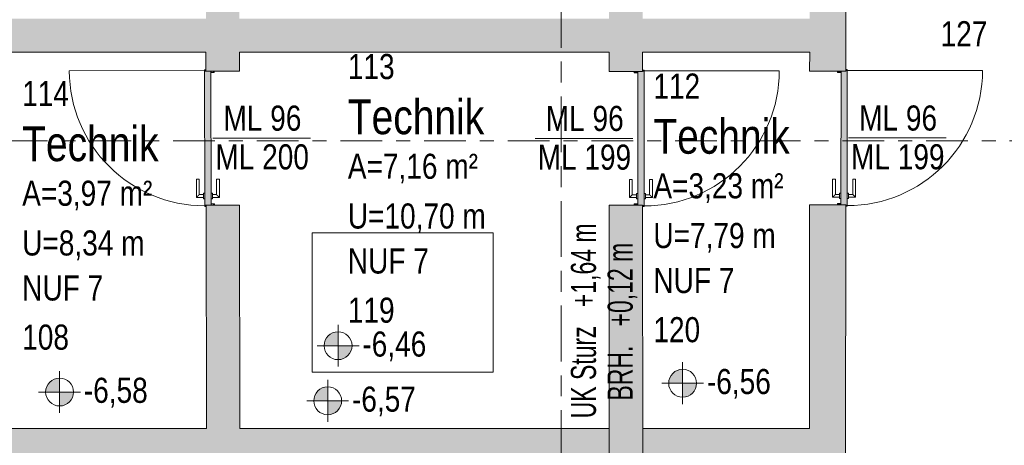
# Model space of a CAD drawing. Header units: metres. Extents: x -39 to 114, y -54 to 869.
# Tile 28 of 44: x -11.23 to -4.17, y 8.58 to 11.63. Entities that reach past the tile are written whole.
import ezdxf

# ---------------------------------------------------------------- set-up
doc = ezdxf.new("R2010")
doc.units = ezdxf.units.M
doc.linetypes.add('_Rasterlinie_', pattern=[0.75, 0.4, -0.1, 0.15, -0.1])
doc.linetypes.add('_Schnittlinie_', pattern=[0.6, 0.3, -0.1, 0.1, -0.1])
for name, color, linetype, lineweight in [('A_Fenster-Txt', 129, 'Continuous', 5), ('A_Geschossdecken', 7, 'Continuous', 5), ('A_Hoehenkoten', 124, 'Continuous', 5), ('A_Raster', 128, 'Continuous', 5), ('A_Raum-Txt', 16, 'Continuous', 5), ('A_Symbol-S_A', 172, 'Continuous', 5), ('A_Tuer', 128, 'Continuous', 5), ('A_Türen_Element', 128, 'Continuous', 5), ('A_Türen_Rahmen', 128, 'Continuous', 5), ('A_Wand', 244, 'Continuous', 5), ('A_Wand_Schraff', 1, 'Continuous', 5), ('A_Öffnung', 128, 'Continuous', 5)]:
    doc.layers.add(name, color=color, linetype=linetype, lineweight=lineweight)
doc.styles.add('Arial', font='arial.ttf', dxfattribs={"width": 0.8, "height": 0.18})
doc.styles.add('Arial Narrow', font='ARIALN.TTF', dxfattribs={"width": 0.8, "height": 0.18})
doc.styles.add('Arial_B', font='txt', dxfattribs={"width": 0.8, "height": 0.25})

# ---------------------------------------------------------------- blocks, each defined once
blk = doc.blocks.new('TU DF 1 - Stahl-Eckzarge flächenbündig - DL - 940 x 1990-8580534-A-E-2- OK FFB')
at = {"layer": 'A_Tuer', "lineweight": 9}
h = blk.add_hatch(color=253, dxfattribs=at)
h.paths.add_polyline_path([(-0.49, 0.13), (-0.49, 0.12), (-0.488, 0.12), (-0.488, 0.128), (-0.485, 0.13)], flags=0)
h.paths.add_polyline_path([(-0.487, 0.128), (-0.4866, 0.12), (-0.485, 0.12), (-0.485, 0.13)], flags=0)
h.paths.add_polyline_path([(-0.48, 0.085), (-0.4797, 0.083), (-0.472, 0.083), (-0.472, 0.062), (-0.478, 0.062), (-0.478, 0.07), (-0.48, 0.07), (-0.4798, 0.06), (-0.47, 0.06), (-0.47, 0.085), (-0.4797, 0.085)], flags=0)
h.paths.add_polyline_path([(0.47, 0.085), (0.47, 0.06), (0.48, 0.06), (0.4799, 0.07), (0.478, 0.07), (0.478, 0.062), (0.472, 0.062), (0.472, 0.083), (0.48, 0.083), (0.48, 0.085)], flags=0)
h.paths.add_polyline_path([(0.485, 0.13), (0.485, 0.12), (0.487, 0.1202), (0.487, 0.128)], flags=0)
h.paths.add_polyline_path([(0.485, 0.13), (0.488, 0.128), (0.488, 0.12), (0.49, 0.1202), (0.49, 0.13)], flags=0)
blk.add_hatch(color=253, dxfattribs=at).paths.add_polyline_path([(-0.481, 0.13), (-0.481, 0.12), (-0.48, 0.12), (-0.4797, 0.085), (0.48, 0.085), (0.481, 0.13), (-0.4321, 0.13)], flags=0)
at = {"layer": 'A_Tuer', "color": 250, "lineweight": 9}
for p, q in [((-0.425, 0.19), (-0.425, 0.14)), ((-0.295, 0.19), (-0.425, 0.19)), ((-0.425, 0.19), (-0.425, 0.14)), ((-0.295, 0.19), (-0.425, 0.19)), ((-0.405, 0.14), (-0.405, 0.17)), ((-0.405, 0.17), (-0.295, 0.17)), ((-0.405, 0.14), (-0.405, 0.17)), ((-0.405, 0.17), (-0.295, 0.17)), ((-0.295, 0.19), (-0.295, 0.17)), ((-0.295, 0.19), (-0.295, 0.17)), ((-0.435, 0.14), (-0.435, 0.13)), ((-0.435, 0.14), (-0.395, 0.14)), ((-0.435, 0.085), (-0.435, 0.075)), ((-0.395, 0.075), (-0.435, 0.075)), ((-0.425, 0.075), (-0.425, 0.025)), ((-0.425, 0.075), (-0.425, 0.025)), ((-0.405, 0.045), (-0.405, 0.075)), ((-0.405, 0.045), (-0.405, 0.075)), ((-0.395, 0.13), (-0.395, 0.14)), ((-0.395, 0.075), (-0.395, 0.085)), ((-0.425, 0.025), (-0.295, 0.025)), ((-0.425, 0.025), (-0.295, 0.025)), ((-0.295, 0.045), (-0.405, 0.045)), ((-0.295, 0.045), (-0.405, 0.045)), ((-0.295, 0.045), (-0.295, 0.025)), ((-0.295, 0.045), (-0.295, 0.025))]:
    blk.add_line(p, q, dxfattribs=at)
for points in [[(-0.405, 0.17), (-0.405, 0.17), (-0.4052, 0.1702), (-0.4057, 0.1707), (-0.4063, 0.1713), (-0.4069, 0.1719), (-0.4075, 0.1725), (-0.4081, 0.1731), (-0.4089, 0.1739), (-0.4098, 0.1748), (-0.4106, 0.1756), (-0.4112, 0.1762), (-0.4118, 0.1768), (-0.4124, 0.1774), (-0.413, 0.178), (-0.4137, 0.1787), (-0.4143, 0.1793), (-0.415, 0.18), (-0.4157, 0.1807), (-0.4163, 0.1813), (-0.417, 0.182), (-0.4176, 0.1826), (-0.4182, 0.1832), (-0.4188, 0.1838), (-0.4194, 0.1844), (-0.42, 0.185), (-0.4206, 0.1856), (-0.4213, 0.1863), (-0.4219, 0.1869), (-0.4225, 0.1875), (-0.4231, 0.1881), (-0.4237, 0.1887), (-0.4243, 0.1893), (-0.4248, 0.1898), (-0.425, 0.19), (-0.425, 0.19)], [(-0.405, 0.17), (-0.405, 0.17), (-0.4052, 0.1702), (-0.4057, 0.1707), (-0.4063, 0.1713), (-0.4069, 0.1719), (-0.4075, 0.1725), (-0.4081, 0.1731), (-0.4089, 0.1739), (-0.4098, 0.1748), (-0.4106, 0.1756), (-0.4112, 0.1762), (-0.4118, 0.1768), (-0.4124, 0.1774), (-0.413, 0.178), (-0.4137, 0.1787), (-0.4143, 0.1793), (-0.415, 0.18), (-0.4157, 0.1807), (-0.4163, 0.1813), (-0.417, 0.182), (-0.4176, 0.1826), (-0.4182, 0.1832), (-0.4188, 0.1838), (-0.4194, 0.1844), (-0.42, 0.185), (-0.4206, 0.1856), (-0.4213, 0.1863), (-0.4219, 0.1869), (-0.4225, 0.1875), (-0.4231, 0.1881), (-0.4237, 0.1887), (-0.4243, 0.1893), (-0.4248, 0.1898), (-0.425, 0.19), (-0.425, 0.19)], [(-0.425, 0.025), (-0.425, 0.025), (-0.4248, 0.0252), (-0.4243, 0.0257), (-0.4237, 0.0263), (-0.4231, 0.0269), (-0.4225, 0.0275), (-0.4219, 0.0281), (-0.4211, 0.0289), (-0.4202, 0.0298), (-0.4194, 0.0306), (-0.4188, 0.0312), (-0.4182, 0.0318), (-0.4176, 0.0324), (-0.417, 0.033), (-0.4163, 0.0337), (-0.4157, 0.0343), (-0.415, 0.035), (-0.4143, 0.0357), (-0.4137, 0.0363), (-0.413, 0.037), (-0.4124, 0.0376), (-0.4118, 0.0382), (-0.4112, 0.0388), (-0.4106, 0.0394), (-0.41, 0.04), (-0.4094, 0.0406), (-0.4087, 0.0413), (-0.4081, 0.0419), (-0.4075, 0.0425), (-0.4069, 0.0431), (-0.4063, 0.0437), (-0.4057, 0.0443), (-0.4052, 0.0448), (-0.405, 0.045), (-0.405, 0.045)], [(-0.425, 0.025), (-0.425, 0.025), (-0.4248, 0.0252), (-0.4243, 0.0257), (-0.4237, 0.0263), (-0.4231, 0.0269), (-0.4225, 0.0275), (-0.4219, 0.0281), (-0.4211, 0.0289), (-0.4202, 0.0298), (-0.4194, 0.0306), (-0.4188, 0.0312), (-0.4182, 0.0318), (-0.4176, 0.0324), (-0.417, 0.033), (-0.4163, 0.0337), (-0.4157, 0.0343), (-0.415, 0.035), (-0.4143, 0.0357), (-0.4137, 0.0363), (-0.413, 0.037), (-0.4124, 0.0376), (-0.4118, 0.0382), (-0.4112, 0.0388), (-0.4106, 0.0394), (-0.41, 0.04), (-0.4094, 0.0406), (-0.4087, 0.0413), (-0.4081, 0.0419), (-0.4075, 0.0425), (-0.4069, 0.0431), (-0.4063, 0.0437), (-0.4057, 0.0443), (-0.4052, 0.0448), (-0.405, 0.045), (-0.405, 0.045)]]:
    blk.add_open_spline(points, degree=3, knots=[0, 0, 0, 0, 0.083333, 0.125, 0.166667, 0.208333, 0.229167, 0.25, 0.291667, 0.333333, 0.354167, 0.375, 0.395833, 0.416667, 0.4375, 0.458333, 0.479167, 0.5, 0.520833, 0.541667, 0.5625, 0.583333, 0.604167, 0.625, 0.645833, 0.666667, 0.6875, 0.708333, 0.75, 0.770833, 0.791667, 0.833333, 0.875, 0.916667, 1, 1, 1, 1], dxfattribs=at)
at = {"layer": 'A_Türen_Element', "color": 250, "lineweight": 9}
for p, q in [((-0.481, 0.13), (0.481, 0.13)), ((-0.481, 0.12), (-0.481, 0.13)), ((0.48, 0.085), (-0.48, 0.085)), ((0.481, 0.13), (0.481, 0.12))]:
    blk.add_line(p, q, dxfattribs=at)
at = {"layer": 'A_Türen_Rahmen', "color": 250, "lineweight": 9}
for p, q in [((-0.485, 0.13), (-0.49, 0.13)), ((-0.49, 0.13), (-0.49, 0.12)), ((-0.488, 0.12), (-0.488, 0.128)), ((-0.488, 0.128), (-0.487, 0.128)), ((-0.487, 0.128), (-0.487, 0.12)), ((-0.485, 0.12), (-0.485, 0.13)), ((-0.47, 0.085), (-0.48, 0.085)), ((-0.48, 0.083), (-0.472, 0.083)), ((-0.472, 0.083), (-0.472, 0.062)), ((-0.47, 0.06), (-0.47, 0.085)), ((0.48, 0.085), (0.47, 0.085)), ((0.47, 0.085), (0.47, 0.06)), ((0.472, 0.062), (0.472, 0.083)), ((0.472, 0.083), (0.48, 0.083)), ((0.49, 0.13), (0.485, 0.13)), ((0.485, 0.13), (0.485, 0.12)), ((0.487, 0.12), (0.487, 0.128)), ((0.487, 0.128), (0.488, 0.128)), ((0.488, 0.128), (0.488, 0.12)), ((0.49, 0.12), (0.49, 0.13)), ((-0.478, 0.07), (-0.48, 0.07)), ((-0.48, 0.06), (-0.47, 0.06)), ((-0.478, 0.062), (-0.478, 0.07)), ((-0.472, 0.062), (-0.478, 0.062)), ((0.47, 0.06), (0.48, 0.06)), ((0.478, 0.062), (0.472, 0.062)), ((0.48, 0.07), (0.478, 0.07)), ((0.478, 0.07), (0.478, 0.062))]:
    blk.add_line(p, q, dxfattribs=at)
at = {"layer": 'A_Öffnung', "color": 250, "lineweight": 9}
blk.add_line((0.485, 0.13), (0.485, 1.1), dxfattribs=at)
blk.add_arc((0.485, 0.13), 0.97, 90, 180, dxfattribs=at)
blk = doc.blocks.new('TU DF 1 - Stahl-Eckzarge flächenbündig - DL - 940 x 1980-V1-A-E-2- OK FFB')
at = {"layer": 'A_Tuer', "lineweight": 9}
h = blk.add_hatch(color=253, dxfattribs=at)
h.paths.add_polyline_path([(-0.49, -0.12), (-0.49, -0.13), (-0.485, -0.13), (-0.488, -0.128), (-0.488, -0.12)], flags=0)
h.paths.add_polyline_path([(-0.487, -0.12), (-0.487, -0.128), (-0.485, -0.13), (-0.485, -0.12), (-0.4866, -0.12)], flags=0)
h.paths.add_polyline_path([(-0.48, -0.06), (-0.48, -0.07), (-0.478, -0.07), (-0.478, -0.062), (-0.472, -0.062), (-0.472, -0.083), (-0.48, -0.083), (-0.48, -0.085), (-0.47, -0.085), (-0.47, -0.06), (-0.48, -0.06)], flags=0)
h.paths.add_polyline_path([(0.47, -0.06), (0.47, -0.085), (0.48, -0.0842), (0.48, -0.083), (0.472, -0.083), (0.472, -0.062), (0.478, -0.062), (0.478, -0.07), (0.48, -0.07), (0.48, -0.06)], flags=0)
h.paths.add_polyline_path([(0.485, -0.13), (0.49, -0.13), (0.49, -0.12), (0.488, -0.12), (0.488, -0.128)], flags=0)
h.paths.add_polyline_path([(0.485, -0.12), (0.485, -0.13), (0.487, -0.128), (0.4866, -0.12)], flags=0)
blk.add_hatch(color=253, dxfattribs=at).paths.add_polyline_path([(-0.481, -0.12), (-0.481, -0.13), (0.481, -0.13), (0.481, -0.12), (0.48, -0.12), (0.48, -0.085), (-0.48, -0.085), (-0.48, -0.12)], flags=0)
at = {"layer": 'A_Tuer', "color": 250, "lineweight": 9}
for p, q in [((-0.425, -0.025), (-0.425, -0.075)), ((-0.295, -0.025), (-0.425, -0.025)), ((-0.425, -0.025), (-0.425, -0.075)), ((-0.295, -0.025), (-0.425, -0.025)), ((-0.405, -0.075), (-0.405, -0.045)), ((-0.405, -0.045), (-0.295, -0.045)), ((-0.405, -0.075), (-0.405, -0.045)), ((-0.405, -0.045), (-0.295, -0.045)), ((-0.295, -0.025), (-0.295, -0.045)), ((-0.295, -0.025), (-0.295, -0.045)), ((-0.435, -0.075), (-0.435, -0.085)), ((-0.435, -0.075), (-0.395, -0.075)), ((-0.435, -0.13), (-0.435, -0.14)), ((-0.395, -0.14), (-0.435, -0.14)), ((-0.425, -0.14), (-0.425, -0.19)), ((-0.425, -0.14), (-0.425, -0.19)), ((-0.405, -0.17), (-0.405, -0.14)), ((-0.405, -0.17), (-0.405, -0.14)), ((-0.395, -0.085), (-0.395, -0.075)), ((-0.395, -0.14), (-0.395, -0.13)), ((-0.425, -0.19), (-0.295, -0.19)), ((-0.425, -0.19), (-0.295, -0.19)), ((-0.295, -0.17), (-0.405, -0.17)), ((-0.295, -0.17), (-0.405, -0.17)), ((-0.295, -0.17), (-0.295, -0.19)), ((-0.295, -0.17), (-0.295, -0.19))]:
    blk.add_line(p, q, dxfattribs=at)
for points in [[(-0.405, -0.045), (-0.405, -0.045), (-0.4052, -0.0448), (-0.4057, -0.0443), (-0.4063, -0.0437), (-0.4069, -0.0431), (-0.4075, -0.0425), (-0.4081, -0.0419), (-0.4089, -0.0411), (-0.4098, -0.0402), (-0.4106, -0.0394), (-0.4112, -0.0388), (-0.4118, -0.0382), (-0.4124, -0.0376), (-0.413, -0.037), (-0.4137, -0.0363), (-0.4143, -0.0357), (-0.415, -0.035), (-0.4157, -0.0343), (-0.4163, -0.0337), (-0.417, -0.033), (-0.4176, -0.0324), (-0.4182, -0.0318), (-0.4188, -0.0312), (-0.4194, -0.0306), (-0.42, -0.03), (-0.4206, -0.0294), (-0.4213, -0.0287), (-0.4219, -0.0281), (-0.4225, -0.0275), (-0.4231, -0.0269), (-0.4237, -0.0263), (-0.4243, -0.0257), (-0.4248, -0.0252), (-0.425, -0.025), (-0.425, -0.025)], [(-0.405, -0.045), (-0.405, -0.045), (-0.4052, -0.0448), (-0.4057, -0.0443), (-0.4063, -0.0437), (-0.4069, -0.0431), (-0.4075, -0.0425), (-0.4081, -0.0419), (-0.4089, -0.0411), (-0.4098, -0.0402), (-0.4106, -0.0394), (-0.4112, -0.0388), (-0.4118, -0.0382), (-0.4124, -0.0376), (-0.413, -0.037), (-0.4137, -0.0363), (-0.4143, -0.0357), (-0.415, -0.035), (-0.4157, -0.0343), (-0.4163, -0.0337), (-0.417, -0.033), (-0.4176, -0.0324), (-0.4182, -0.0318), (-0.4188, -0.0312), (-0.4194, -0.0306), (-0.42, -0.03), (-0.4206, -0.0294), (-0.4213, -0.0287), (-0.4219, -0.0281), (-0.4225, -0.0275), (-0.4231, -0.0269), (-0.4237, -0.0263), (-0.4243, -0.0257), (-0.4248, -0.0252), (-0.425, -0.025), (-0.425, -0.025)], [(-0.425, -0.19), (-0.425, -0.19), (-0.4248, -0.1898), (-0.4243, -0.1893), (-0.4237, -0.1887), (-0.4231, -0.1881), (-0.4225, -0.1875), (-0.4219, -0.1869), (-0.4211, -0.1861), (-0.4202, -0.1852), (-0.4194, -0.1844), (-0.4188, -0.1838), (-0.4182, -0.1832), (-0.4176, -0.1826), (-0.417, -0.182), (-0.4163, -0.1813), (-0.4157, -0.1807), (-0.415, -0.18), (-0.4143, -0.1793), (-0.4137, -0.1787), (-0.413, -0.178), (-0.4124, -0.1774), (-0.4118, -0.1768), (-0.4112, -0.1762), (-0.4106, -0.1756), (-0.41, -0.175), (-0.4094, -0.1744), (-0.4087, -0.1737), (-0.4081, -0.1731), (-0.4075, -0.1725), (-0.4069, -0.1719), (-0.4063, -0.1713), (-0.4057, -0.1707), (-0.4052, -0.1702), (-0.405, -0.17), (-0.405, -0.17)], [(-0.425, -0.19), (-0.425, -0.19), (-0.4248, -0.1898), (-0.4243, -0.1893), (-0.4237, -0.1887), (-0.4231, -0.1881), (-0.4225, -0.1875), (-0.4219, -0.1869), (-0.4211, -0.1861), (-0.4202, -0.1852), (-0.4194, -0.1844), (-0.4188, -0.1838), (-0.4182, -0.1832), (-0.4176, -0.1826), (-0.417, -0.182), (-0.4163, -0.1813), (-0.4157, -0.1807), (-0.415, -0.18), (-0.4143, -0.1793), (-0.4137, -0.1787), (-0.413, -0.178), (-0.4124, -0.1774), (-0.4118, -0.1768), (-0.4112, -0.1762), (-0.4106, -0.1756), (-0.41, -0.175), (-0.4094, -0.1744), (-0.4087, -0.1737), (-0.4081, -0.1731), (-0.4075, -0.1725), (-0.4069, -0.1719), (-0.4063, -0.1713), (-0.4057, -0.1707), (-0.4052, -0.1702), (-0.405, -0.17), (-0.405, -0.17)]]:
    blk.add_open_spline(points, degree=3, knots=[0, 0, 0, 0, 0.083333, 0.125, 0.166667, 0.208333, 0.229167, 0.25, 0.291667, 0.333333, 0.354167, 0.375, 0.395833, 0.416667, 0.4375, 0.458333, 0.479167, 0.5, 0.520833, 0.541667, 0.5625, 0.583333, 0.604167, 0.625, 0.645833, 0.666667, 0.6875, 0.708333, 0.75, 0.770833, 0.791667, 0.833333, 0.875, 0.916667, 1, 1, 1, 1], dxfattribs=at)
at = {"layer": 'A_Türen_Element', "color": 250, "lineweight": 9}
for p, q in [((-0.481, -0.1199), (-0.481, -0.13)), ((-0.481, -0.13), (0.481, -0.13)), ((0.48, -0.085), (-0.48, -0.085)), ((0.481, -0.13), (0.481, -0.12))]:
    blk.add_line(p, q, dxfattribs=at)
at = {"layer": 'A_Türen_Rahmen', "color": 250, "lineweight": 9}
for p, q in [((-0.48, -0.06), (-0.47, -0.06)), ((-0.478, -0.07), (-0.48, -0.07)), ((-0.478, -0.062), (-0.478, -0.07)), ((-0.472, -0.062), (-0.478, -0.062)), ((-0.472, -0.083), (-0.472, -0.062)), ((-0.47, -0.06), (-0.47, -0.085)), ((0.47, -0.06), (0.48, -0.06)), ((0.47, -0.085), (0.47, -0.06)), ((0.472, -0.062), (0.472, -0.083)), ((0.478, -0.062), (0.472, -0.062)), ((0.478, -0.07), (0.478, -0.062)), ((0.48, -0.07), (0.478, -0.07)), ((-0.49, -0.13), (-0.49, -0.12)), ((-0.485, -0.13), (-0.49, -0.13)), ((-0.488, -0.12), (-0.488, -0.128)), ((-0.488, -0.128), (-0.487, -0.128)), ((-0.487, -0.128), (-0.487, -0.12)), ((-0.485, -0.12), (-0.485, -0.13)), ((-0.48, -0.083), (-0.472, -0.083)), ((-0.47, -0.085), (-0.48, -0.085)), ((0.48, -0.085), (0.47, -0.085)), ((0.472, -0.083), (0.48, -0.083)), ((0.485, -0.13), (0.485, -0.12)), ((0.49, -0.13), (0.485, -0.13)), ((0.487, -0.12), (0.487, -0.128)), ((0.487, -0.128), (0.488, -0.128)), ((0.488, -0.128), (0.488, -0.12)), ((0.49, -0.12), (0.49, -0.13))]:
    blk.add_line(p, q, dxfattribs=at)
at = {"layer": 'A_Öffnung', "color": 250, "lineweight": 9}
blk.add_line((0.485, -0.13), (0.485, -1.1), dxfattribs=at)
blk.add_arc((0.485, -0.13), 0.97, 180, 270, dxfattribs=at)
blk = doc.blocks.new('TU DF 1 - Stahl-Eckzarge flächenbündig - DL - 940 x 1980-V2-A-E-2- OK FFB')
at = {"layer": 'A_Tuer', "lineweight": 9}
h = blk.add_hatch(color=253, dxfattribs=at)
h.paths.add_polyline_path([(-0.49, -0.14), (-0.4859, -0.1394), (-0.488, -0.138), (-0.488, -0.13), (-0.49, -0.13), (-0.49, -0.1394)], flags=0)
h.paths.add_polyline_path([(-0.487, -0.138), (-0.485, -0.1394), (-0.485, -0.13), (-0.487, -0.13)], flags=0)
h.paths.add_polyline_path([(-0.48, -0.095), (-0.47, -0.095), (-0.47, -0.07), (-0.48, -0.07), (-0.4799, -0.08), (-0.478, -0.08), (-0.478, -0.072), (-0.472, -0.072), (-0.472, -0.093), (-0.48, -0.093), (-0.48, -0.0942)], flags=0)
h.paths.add_polyline_path([(0.47, -0.095), (0.48, -0.0942), (0.48, -0.093), (0.472, -0.093), (0.472, -0.072), (0.478, -0.072), (0.478, -0.08), (0.48, -0.08), (0.48, -0.07), (0.47, -0.07)], flags=0)
h.paths.add_polyline_path([(0.485, -0.14), (0.49, -0.14), (0.49, -0.13), (0.488, -0.13), (0.488, -0.138)], flags=0)
h.paths.add_polyline_path([(0.485, -0.14), (0.487, -0.138), (0.4866, -0.13), (0.485, -0.13), (0.485, -0.1314)], flags=0)
blk.add_hatch(color=253, dxfattribs=at).paths.add_polyline_path([(-0.481, -0.14), (0.481, -0.14), (0.48, -0.095), (-0.48, -0.095), (-0.481, -0.1394)], flags=0)
at = {"layer": 'A_Tuer', "color": 250, "lineweight": 9}
for p, q in [((-0.425, -0.035), (-0.425, -0.085)), ((-0.295, -0.035), (-0.425, -0.035)), ((-0.425, -0.035), (-0.425, -0.085)), ((-0.295, -0.035), (-0.425, -0.035)), ((-0.405, -0.085), (-0.405, -0.055)), ((-0.405, -0.055), (-0.295, -0.055)), ((-0.405, -0.085), (-0.405, -0.055)), ((-0.405, -0.055), (-0.295, -0.055)), ((-0.295, -0.035), (-0.295, -0.055)), ((-0.295, -0.035), (-0.295, -0.055)), ((-0.435, -0.085), (-0.435, -0.095)), ((-0.435, -0.085), (-0.395, -0.085)), ((-0.435, -0.14), (-0.435, -0.15)), ((-0.395, -0.095), (-0.395, -0.085)), ((-0.395, -0.15), (-0.395, -0.14)), ((-0.395, -0.15), (-0.435, -0.15)), ((-0.425, -0.15), (-0.425, -0.2)), ((-0.425, -0.15), (-0.425, -0.2)), ((-0.425, -0.2), (-0.295, -0.2)), ((-0.425, -0.2), (-0.295, -0.2)), ((-0.405, -0.18), (-0.405, -0.15)), ((-0.405, -0.18), (-0.405, -0.15)), ((-0.295, -0.18), (-0.405, -0.18)), ((-0.295, -0.18), (-0.405, -0.18)), ((-0.295, -0.18), (-0.295, -0.2)), ((-0.295, -0.18), (-0.295, -0.2))]:
    blk.add_line(p, q, dxfattribs=at)
for points in [[(-0.405, -0.055), (-0.405, -0.055), (-0.4052, -0.0548), (-0.4057, -0.0543), (-0.4063, -0.0537), (-0.4069, -0.0531), (-0.4075, -0.0525), (-0.4081, -0.0519), (-0.4089, -0.0511), (-0.4098, -0.0502), (-0.4106, -0.0494), (-0.4112, -0.0488), (-0.4118, -0.0482), (-0.4124, -0.0476), (-0.413, -0.047), (-0.4137, -0.0463), (-0.4143, -0.0457), (-0.415, -0.045), (-0.4157, -0.0443), (-0.4163, -0.0437), (-0.417, -0.043), (-0.4176, -0.0424), (-0.4182, -0.0418), (-0.4188, -0.0412), (-0.4194, -0.0406), (-0.42, -0.04), (-0.4206, -0.0394), (-0.4213, -0.0387), (-0.4219, -0.0381), (-0.4225, -0.0375), (-0.4231, -0.0369), (-0.4237, -0.0363), (-0.4243, -0.0357), (-0.4248, -0.0352), (-0.425, -0.035), (-0.425, -0.035)], [(-0.405, -0.055), (-0.405, -0.055), (-0.4052, -0.0548), (-0.4057, -0.0543), (-0.4063, -0.0537), (-0.4069, -0.0531), (-0.4075, -0.0525), (-0.4081, -0.0519), (-0.4089, -0.0511), (-0.4098, -0.0502), (-0.4106, -0.0494), (-0.4112, -0.0488), (-0.4118, -0.0482), (-0.4124, -0.0476), (-0.413, -0.047), (-0.4137, -0.0463), (-0.4143, -0.0457), (-0.415, -0.045), (-0.4157, -0.0443), (-0.4163, -0.0437), (-0.417, -0.043), (-0.4176, -0.0424), (-0.4182, -0.0418), (-0.4188, -0.0412), (-0.4194, -0.0406), (-0.42, -0.04), (-0.4206, -0.0394), (-0.4213, -0.0387), (-0.4219, -0.0381), (-0.4225, -0.0375), (-0.4231, -0.0369), (-0.4237, -0.0363), (-0.4243, -0.0357), (-0.4248, -0.0352), (-0.425, -0.035), (-0.425, -0.035)], [(-0.425, -0.2), (-0.425, -0.2), (-0.4248, -0.1998), (-0.4243, -0.1993), (-0.4237, -0.1987), (-0.4231, -0.1981), (-0.4225, -0.1975), (-0.4219, -0.1969), (-0.4211, -0.1961), (-0.4202, -0.1952), (-0.4194, -0.1944), (-0.4188, -0.1938), (-0.4182, -0.1932), (-0.4176, -0.1926), (-0.417, -0.192), (-0.4163, -0.1913), (-0.4157, -0.1907), (-0.415, -0.19), (-0.4143, -0.1893), (-0.4137, -0.1887), (-0.413, -0.188), (-0.4124, -0.1874), (-0.4118, -0.1868), (-0.4112, -0.1862), (-0.4106, -0.1856), (-0.41, -0.185), (-0.4094, -0.1844), (-0.4087, -0.1837), (-0.4081, -0.1831), (-0.4075, -0.1825), (-0.4069, -0.1819), (-0.4063, -0.1813), (-0.4057, -0.1807), (-0.4052, -0.1802), (-0.405, -0.18), (-0.405, -0.18)], [(-0.425, -0.2), (-0.425, -0.2), (-0.4248, -0.1998), (-0.4243, -0.1993), (-0.4237, -0.1987), (-0.4231, -0.1981), (-0.4225, -0.1975), (-0.4219, -0.1969), (-0.4211, -0.1961), (-0.4202, -0.1952), (-0.4194, -0.1944), (-0.4188, -0.1938), (-0.4182, -0.1932), (-0.4176, -0.1926), (-0.417, -0.192), (-0.4163, -0.1913), (-0.4157, -0.1907), (-0.415, -0.19), (-0.4143, -0.1893), (-0.4137, -0.1887), (-0.413, -0.188), (-0.4124, -0.1874), (-0.4118, -0.1868), (-0.4112, -0.1862), (-0.4106, -0.1856), (-0.41, -0.185), (-0.4094, -0.1844), (-0.4087, -0.1837), (-0.4081, -0.1831), (-0.4075, -0.1825), (-0.4069, -0.1819), (-0.4063, -0.1813), (-0.4057, -0.1807), (-0.4052, -0.1802), (-0.405, -0.18), (-0.405, -0.18)]]:
    blk.add_open_spline(points, degree=3, knots=[0, 0, 0, 0, 0.083333, 0.125, 0.166667, 0.208333, 0.229167, 0.25, 0.291667, 0.333333, 0.354167, 0.375, 0.395833, 0.416667, 0.4375, 0.458333, 0.479167, 0.5, 0.520833, 0.541667, 0.5625, 0.583333, 0.604167, 0.625, 0.645833, 0.666667, 0.6875, 0.708333, 0.75, 0.770833, 0.791667, 0.833333, 0.875, 0.916667, 1, 1, 1, 1], dxfattribs=at)
at = {"layer": 'A_Türen_Element', "color": 250, "lineweight": 9}
for p, q in [((-0.481, -0.1298), (-0.481, -0.14)), ((-0.481, -0.14), (0.481, -0.14)), ((0.48, -0.095), (-0.48, -0.095)), ((0.481, -0.14), (0.481, -0.13))]:
    blk.add_line(p, q, dxfattribs=at)
at = {"layer": 'A_Türen_Rahmen', "color": 250, "lineweight": 9}
for p, q in [((-0.48, -0.07), (-0.47, -0.07)), ((-0.47, -0.07), (-0.47, -0.095)), ((0.47, -0.07), (0.48, -0.07)), ((0.47, -0.095), (0.47, -0.07)), ((-0.49, -0.14), (-0.49, -0.13)), ((-0.485, -0.14), (-0.49, -0.14)), ((-0.488, -0.13), (-0.488, -0.138)), ((-0.488, -0.138), (-0.487, -0.138)), ((-0.487, -0.138), (-0.487, -0.13)), ((-0.485, -0.13), (-0.485, -0.14)), ((-0.478, -0.08), (-0.48, -0.08)), ((-0.48, -0.093), (-0.472, -0.093)), ((-0.47, -0.095), (-0.48, -0.095)), ((-0.478, -0.072), (-0.478, -0.08)), ((-0.472, -0.072), (-0.478, -0.072)), ((-0.472, -0.093), (-0.472, -0.072)), ((0.48, -0.095), (0.47, -0.095)), ((0.472, -0.072), (0.472, -0.093)), ((0.478, -0.072), (0.472, -0.072)), ((0.472, -0.093), (0.48, -0.093)), ((0.478, -0.08), (0.478, -0.072)), ((0.48, -0.08), (0.478, -0.08)), ((0.485, -0.14), (0.485, -0.13)), ((0.49, -0.14), (0.485, -0.14)), ((0.487, -0.13), (0.487, -0.138)), ((0.487, -0.138), (0.488, -0.138)), ((0.488, -0.138), (0.488, -0.13)), ((0.49, -0.13), (0.49, -0.14))]:
    blk.add_line(p, q, dxfattribs=at)
at = {"layer": 'A_Öffnung', "color": 250, "lineweight": 9}
blk.add_line((0.485, -0.14), (0.485, -1.11), dxfattribs=at)
blk.add_arc((0.485, -0.14), 0.97, 180, 270, dxfattribs=at)
blk = doc.blocks.new('Höhenkoten - Kreuz gefüllt-6114407-A-E-2- OK FFB')
at = {"layer": 'A_Hoehenkoten'}
h = blk.add_hatch(color=256, dxfattribs=at)
edge = h.paths.add_edge_path(flags=0)
edge.add_line((0.001, 0.0014), (0, 0.0014))
edge.add_line((0, 0.0014), (0, 0.0024))
edge.add_arc((0, 0.0014), 0.001, 0, 90, ccw=False)
h = blk.add_hatch(color=256, dxfattribs=at)
edge = h.paths.add_edge_path(flags=0)
edge.add_line((-0.001, 0.0014), (0, 0.0014))
edge.add_line((0, 0.0014), (0, 0.0004))
edge.add_arc((0, 0.0014), 0.001, 180, 270, ccw=False)
for p, q in [((0, 0.0029), (0, -0.0001)), ((0, 0.0014), (0, 0.0024)), ((0, 0.0024), (0, 0.0014)), ((0, 0.0024), (0, 0.0014)), ((0, 0.0014), (0, 0.0024)), ((-0.0015, 0.0014), (0.0015, 0.0014)), ((-0.001, 0.0014), (0, 0.0014)), ((0, 0.0014), (-0.001, 0.0014)), ((0, 0.0014), (-0.001, 0.0014)), ((-0.001, 0.0014), (0, 0.0014)), ((0.001, 0.0014), (0, 0.0014)), ((0, 0.0014), (0, 0.0004)), ((0, 0.0004), (0, 0.0014)), ((0, 0.0014), (0.001, 0.0014)), ((0, 0.0014), (0.001, 0.0014)), ((0.001, 0.0014), (0, 0.0014)), ((0, 0.0014), (0, 0.0004)), ((0, 0.0004), (0, 0.0014))]:
    blk.add_line(p, q, dxfattribs=at)
for start, end in [(90, 180), (90, 180), (360, 90), (360, 90), (180, 270), (180, 270), (270, 0), (270, 360)]:
    blk.add_arc((0, 0.0014), 0.001, start, end, dxfattribs=at)
blk = doc.blocks.new('Beschriftung Türen DL oder ML - Durchgangslichte mit Kennzeichen-6113498-A-E-2- OK FFB')
at = {"layer": 'A_Tuer'}
blk.add_line((0, 0.003493), (0, -0.003507), dxfattribs=at)

msp = doc.modelspace()

# ---------------------------------------------------------------- hatches: boundary and pattern name
at = {"layer": 'A_Wand_Schraff', "lineweight": 9}
h = msp.add_hatch(color=253, dxfattribs=at)
h.paths.add_polyline_path([(-9.6378, -0.1172), (-9.6399, 1.4585), (-9.8799, 1.4582), (-9.8778, -0.1168)], flags=0)
h.paths.add_polyline_path([(-9.8812, 2.4182), (-9.6412, 2.4185), (-9.6439, 4.4185), (-9.8839, 4.4182), (-9.8814, 2.5653)], flags=0)
h.paths.add_polyline_path([(-9.8852, 5.3782), (-9.6452, 5.3785), (-9.6479, 7.3585), (-9.8879, 7.3582), (-9.8854, 5.5153)], flags=0)
h.paths.add_polyline_path([(-9.8892, 8.3182), (-9.6492, 8.3185), (-9.6519, 10.2985), (-9.8919, 10.2982), (-9.8893, 8.3934)], flags=0)
h.paths.add_polyline_path([(-9.8932, 11.2582), (-9.6532, 11.2585), (-9.6558, 13.2185), (-9.8958, 13.2182), (-9.8933, 11.3953)], flags=0)
h.paths.add_polyline_path([(-9.8971, 14.1782), (-9.6571, 14.1785), (-9.6598, 16.1585), (-9.8998, 16.1582), (-9.8973, 14.3253)], flags=0)
h.paths.add_polyline_path([(-9.9011, 17.1182), (-9.6611, 17.1185), (-9.6638, 19.1135), (-9.9038, 19.1132), (-9.9013, 17.2803)], flags=0)
h.paths.add_polyline_path([(-9.9051, 20.0732), (-9.6651, 20.0735), (-9.6675, 21.8935), (-9.9075, 21.8932), (-9.9053, 20.2053)], flags=0)
h.paths.add_polyline_path([(-9.9088, 22.8532), (-9.6688, 22.8535), (-9.6694, 23.2465), (-9.9094, 23.2465)], flags=0)
h = msp.add_hatch(color=253, dxfattribs=at)
h.paths.add_polyline_path([(-5.3111, -0.1233), (-5.31, 1.4797), (-5.57, 1.4798), (-5.5711, -0.1229)], flags=0)
h.paths.add_polyline_path([(-5.3093, 2.4397), (-5.308, 4.4121), (-5.568, 4.4123), (-5.5693, 2.4398)], flags=0)
h.paths.add_polyline_path([(-5.3073, 5.3721), (-5.3059, 7.3565), (-5.5659, 7.3567), (-5.5673, 5.3723)], flags=0)
h.paths.add_polyline_path([(-5.3053, 8.3165), (-5.3039, 10.2995), (-5.5639, 10.2997), (-5.5653, 8.3167)], flags=0)
h.paths.add_polyline_path([(-5.3033, 11.2595), (-5.3019, 13.2288), (-5.5619, 13.229), (-5.5633, 11.2597)], flags=0)
h.paths.add_polyline_path([(-5.3012, 14.1888), (-5.2999, 16.1726), (-5.5599, 16.1728), (-5.5612, 14.189)], flags=0)
h.paths.add_polyline_path([(-5.2992, 17.1326), (-5.2992, 17.1673), (-5.5592, 17.1441), (-5.5592, 17.1328)], flags=0)
h = msp.add_hatch(color=253, dxfattribs=at)
h.paths.add_polyline_path([(-6.7588, -0.1213), (-6.7591, 1.4768), (-6.9991, 1.4767), (-6.9988, -0.1209)], flags=0)
h.paths.add_polyline_path([(-6.9993, 2.4367), (-6.7593, 2.4368), (-6.7598, 4.4168), (-6.9998, 4.4167), (-6.9994, 2.7129)], flags=0)
h.paths.add_polyline_path([(-7, 5.3767), (-6.76, 5.3768), (-6.7604, 7.3568), (-7.0004, 7.3567), (-7, 5.5531)], flags=0)
h.paths.add_polyline_path([(-7.0006, 8.3167), (-6.7606, 8.3168), (-6.7611, 10.2968), (-7.0011, 10.2967), (-7.0006, 8.3934)], flags=0)
h.paths.add_polyline_path([(-7.0013, 11.2567), (-6.7613, 11.2568), (-6.7614, 11.7418), (-7.0014, 11.7417), (-7.0013, 11.3953)], flags=0)
h.paths.add_polyline_path([(-7.0016, 12.9917), (-6.7616, 12.9918), (-6.7617, 13.2368), (-7.0017, 13.2367), (-7.0016, 13.0088)], flags=0)
h.paths.add_polyline_path([(-7.0019, 14.1967), (-6.7619, 14.1968), (-6.7623, 16.1691), (-7.0023, 16.1691), (-7.0022, 15.494)], flags=0)
h = msp.add_hatch(color=253, dxfattribs=at)
h.paths.add_polyline_path([(-5.5632, 11.3953), (-5.563, 11.6353), (-6.7613, 11.6353), (-6.7613, 11.3953), (-6.3266, 11.3953)], flags=0)
h.paths.add_polyline_path([(-7.0013, 11.3953), (-7.0013, 11.6353), (-9.6537, 11.6353), (-9.6533, 11.3953), (-8.3906, 11.3953)], flags=0)
h.paths.add_polyline_path([(-10.4547, 11.3953), (-9.8933, 11.3953), (-9.8937, 11.6353), (-11.3605, 11.6353), (-11.3605, 11.3953)], flags=0)
h = msp.add_hatch(color=253, dxfattribs=at)
h.paths.add_polyline_path([(-5.5652, 8.4553), (-5.565, 8.6953), (-6.7607, 8.6953), (-6.7607, 8.4553), (-6.3266, 8.4553)], flags=0)
h.paths.add_polyline_path([(-7.0007, 8.4553), (-7.0007, 8.6953), (-9.6497, 8.6953), (-9.6494, 8.4553), (-8.3906, 8.4553)], flags=0)
h.paths.add_polyline_path([(-10.4547, 8.4553), (-9.8894, 8.4553), (-9.8897, 8.6953), (-11.3605, 8.6953), (-11.3605, 8.4553)], flags=0)

# ---------------------------------------------------------------- linework, layer by layer
at = {"layer": 'A_Geschossdecken', "color": 253, "lineweight": 9}
for p, q in [((-7.8326, 10.1), (-9.1326, 10.1)), ((-9.1326, 10.1), (-9.1326, 9.1)), ((-7.8326, 9.1), (-7.8326, 10.1)), ((-9.1326, 9.1), (-7.8326, 9.1))]:
    msp.add_line(p, q, dxfattribs=at)
at = {"layer": 'A_Raster', "linetype": '_Rasterlinie_', "lineweight": 9}
msp.add_line((-7.346, -53.073), (-7.346, 37.0725), dxfattribs=at)
at = {"layer": 'A_Symbol-S_A', "linetype": '_Schnittlinie_', "lineweight": 9}
msp.add_line((-24.5288, 10.7587), (29.1355, 10.7587), dxfattribs=at)
at = {"layer": 'A_Wand', "color": 250, "lineweight": 9}
for p, q in [((-5.3033, 11.2595), (-5.3019, 13.2288)), ((-11.3605, 11.3953), (-9.8933, 11.3953)), ((-9.8933, 11.3953), (-9.8932, 11.2582)), ((-9.6532, 11.2585), (-9.6533, 11.3953)), ((-9.6533, 11.3953), (-7.0013, 11.3953)), ((-7.0013, 11.3953), (-7.0013, 11.2567)), ((-6.7613, 11.2568), (-6.7613, 11.3953)), ((-6.7613, 11.3953), (-5.5632, 11.3953)), ((-5.5632, 11.3953), (-5.5633, 11.2597)), ((-9.8932, 11.2582), (-9.6532, 11.2585)), ((-7.0013, 11.2567), (-6.7613, 11.2568)), ((-5.5633, 11.2597), (-5.3033, 11.2595)), ((-9.6519, 10.2985), (-9.8919, 10.2982)), ((-9.8919, 10.2982), (-9.8897, 8.6953)), ((-9.6497, 8.6953), (-9.6519, 10.2985)), ((-6.7611, 10.2968), (-7.0011, 10.2967)), ((-7.0011, 10.2967), (-7.0006, 8.3167)), ((-6.7606, 8.3168), (-6.7611, 10.2968)), ((-5.5639, 10.2997), (-5.565, 8.6953)), ((-5.3039, 10.2995), (-5.5639, 10.2997)), ((-5.3053, 8.3165), (-5.3039, 10.2995)), ((-9.8897, 8.6953), (-11.3605, 8.6953)), ((-7.0007, 8.6953), (-9.6497, 8.6953)), ((-5.565, 8.6953), (-6.7607, 8.6953))]:
    msp.add_line(p, q, dxfattribs=at)

# ---------------------------------------------------------------- block references
at = {"layer": 'A_Hoehenkoten', "extrusion": (0, 0, -1), "xscale": 99.99999999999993, "yscale": 99.99999999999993, "zscale": 99.99999999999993}
for p in [(8.9455, 9.1495), (6.4743, 8.8806), (10.9431, 8.8175), (9.02, 8.7544)]:
    msp.add_blockref('Höhenkoten - Kreuz gefüllt-6114407-A-E-2- OK FFB', p, dxfattribs=at)
at = {"layer": 'A_Tuer', "color": 250, "lineweight": 9}
for name, p, rotation in [('TU DF 1 - Stahl-Eckzarge flächenbündig - DL - 940 x 1990-8580534-A-E-2- OK FFB', (-9.7725, 10.7783), 90.07746405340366), ('TU DF 1 - Stahl-Eckzarge flächenbündig - DL - 940 x 1980-V1-A-E-2- OK FFB', (-6.8812, 10.7768), 90.01247267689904), ('TU DF 1 - Stahl-Eckzarge flächenbündig - DL - 940 x 1980-V2-A-E-2- OK FFB', (-5.4336, 10.7796), 89.9605929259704)]:
    msp.add_blockref(name, p, dxfattribs=dict(at, rotation=rotation))
at = {"layer": 'A_Tuer'}
for p, xscale, yscale, zscale, rotation in [((-9.4925, 10.7783), 99.99999999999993, 99.99999999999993, 99.99999999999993, 270.0774640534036), ((-7.1812, 10.7768), 99.99999999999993, 99.99999999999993, 99.99999999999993, 270.0124726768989), ((-4.9336, 10.7796), 99.99999999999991, 99.99999999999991, 99.99999999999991, 269.9605929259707)]:
    msp.add_blockref('Beschriftung Türen DL oder ML - Durchgangslichte mit Kennzeichen-6113498-A-E-2- OK FFB', p, dxfattribs=dict(at, xscale=xscale, yscale=yscale, zscale=zscale, rotation=rotation))

# ---------------------------------------------------------------- texts
at = {"layer": 'A_Fenster-Txt', "char_height": 0.18, "attachment_point": 1, "rotation": 90, "style": 'Arial Narrow'}
for s, insert, width in [('UK Sturz   +1,64 m', (-7.2759, 8.7687), 1.629029), ('BRH.   +0,12 m', (-7.0123, 8.8959), 1.321181)]:
    msp.add_mtext(s, dxfattribs=dict(at, insert=insert, width=width))
at = {"layer": 'A_Hoehenkoten', "char_height": 0.18, "width": 0.542095, "attachment_point": 1, "line_spacing_factor": 0.941778, "style": 'Arial'}
for s, insert in [('-6,46', (-8.7714, 9.3916)), ('-6,56', (-6.3001, 9.1228)), ('-6,58', (-10.769, 9.0597)), ('-6,57', (-8.8459, 8.9966))]:
    msp.add_mtext(s, dxfattribs=dict(at, insert=insert))
at = {"layer": 'A_Raum-Txt', "attachment_point": 1}
for s, insert, char_height, width, style in [('127', (-4.6241, 11.6171), 0.18, 0.40405, 'Arial'), ('113', (-8.8757, 11.3818), 0.18, 0.40405, 'Arial'), ('112', (-6.6842, 11.2418), 0.18, 0.40405, 'Arial'), ('114', (-11.2113, 11.1884), 0.18, 0.40405, 'Arial'), ('Technik', (-8.8757, 11.0564), 0.25, 1.269873, 'Arial_B'), ('Technik', (-11.2113, 10.863), 0.25, 1.269873, 'Arial_B'), ('Technik', (-6.6842, 10.9164), 0.25, 1.269873, 'Arial_B'), ('A=7,16 m²', (-8.8757, 10.6665), 0.18, 1.109535, 'Arial'), ('A=3,23 m²', (-6.6842, 10.5265), 0.18, 1.109535, 'Arial'), ('A=3,97 m²', (-11.2113, 10.4731), 0.18, 1.109535, 'Arial'), ('U=10,70 m', (-8.8757, 10.3099), 0.18, 1.180084, 'Arial'), ('U=7,79 m', (-6.6842, 10.1699), 0.18, 1.0454, 'Arial'), ('U=8,34 m', (-11.2113, 10.1165), 0.18, 1.0454, 'Arial'), ('NUF 7', (-8.8757, 9.9872), 0.18, 0.692658, 'Arial'), ('NUF 7', (-6.6842, 9.8472), 0.18, 0.692658, 'Arial'), ('NUF 7', (-11.2113, 9.7938), 0.18, 0.692658, 'Arial'), ('119', (-8.8757, 9.6346), 0.18, 0.40405, 'Arial'), ('120', (-6.6842, 9.4946), 0.18, 0.40405, 'Arial'), ('108', (-11.2113, 9.4412), 0.18, 0.40405, 'Arial')]:
    msp.add_mtext(s, dxfattribs=dict(at, insert=insert, char_height=char_height, width=width, style=style))
at = {"layer": 'A_Tuer', "char_height": 0.18, "attachment_point": 1, "style": 'Arial'}
for s, insert, width, rotation in [('ML 96', (-9.7678, 11.0111), 0.667004, 0.07746), ('ML 96', (-7.4562, 11.0098), 0.667004, 0.01247), ('ML 96', (-5.2084, 11.0129), 0.667004, 359.96059), ('ML 200', (-9.8257, 10.7332), 0.801687, 0.07746), ('ML 199', (-7.5144, 10.732), 0.801687, 0.01247), ('ML 199', (-5.2668, 10.7351), 0.801687, 359.96059)]:
    msp.add_mtext(s, dxfattribs=dict(at, insert=insert, width=width, rotation=rotation))

doc.saveas('drawing.dxf')
